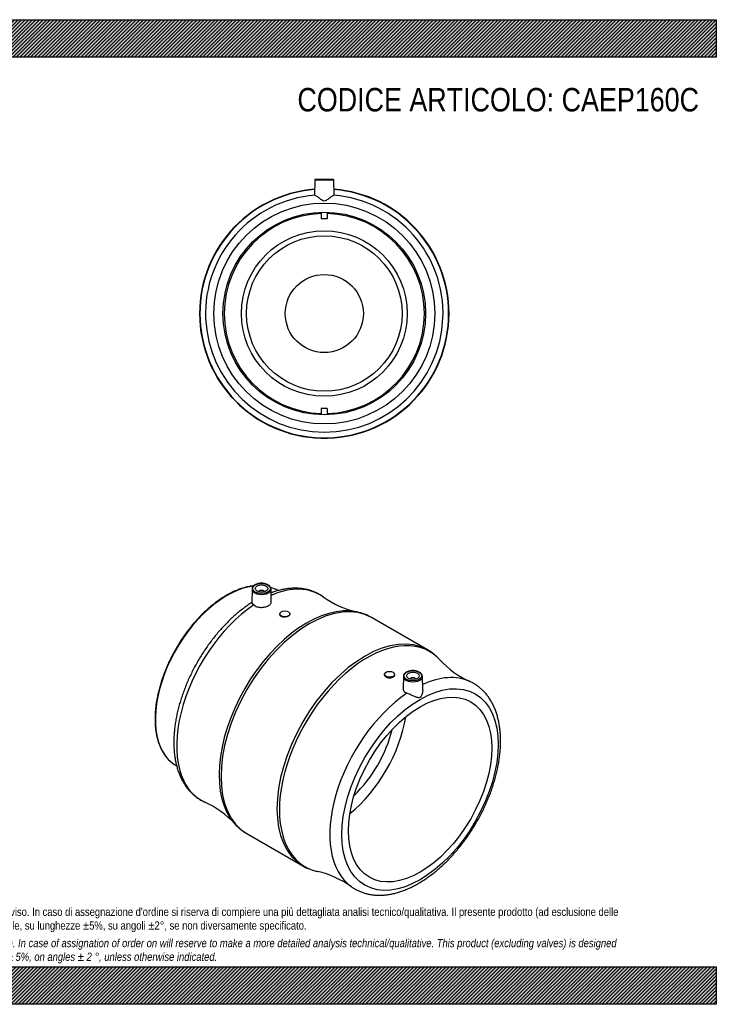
# Model space of a CAD drawing. Header units: millimetres. Extents: x 0 to 1100, y 0 to 778.
import ezdxf

# ---------------------------------------------------------------- set-up
doc = ezdxf.new("R2010")
doc.units = ezdxf.units.MM
doc.header["$LTSCALE"] = 3.703703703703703
for name, color, linetype in [('CAP160C', 7, 'Continuous'), ('Default', 7, 'Continuous'), ('MP160C', 7, 'Continuous')]:
    doc.layers.add(name, color=color, linetype=linetype)
pattern_1 = [(45, (0, 0), (-1.414213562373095, 1.414213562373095), [])]

# ---------------------------------------------------------------- blocks, each defined once
blk = doc.blocks.new('SE1')
at = {"layer": 'CAP160C', "color": 7, "linetype": 'Continuous'}
for p, q in [((753.9582516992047, 326.7729164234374), (753.7039229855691, 326.9197531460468)), ((673.703934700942, 188.3556817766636), (673.94220786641, 188.2181147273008))]:
    blk.add_line(p, q, dxfattribs=at)
for centre, major_axis, ratio, start_param, end_param in [((713.7039288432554, 257.6377174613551), (-39.99999414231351, -69.28203568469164), 0.5773503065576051, 3.552041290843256, 6.108023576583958), ((713.7039288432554, 257.6377174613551), (-39.99999414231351, -69.28203568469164), 0.5773503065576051, 3.14159265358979, 3.270716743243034), ((799.9709575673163, 207.831434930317), (39.49999421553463, 68.41601023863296), 0.5773503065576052, 4.119413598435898, 5.30536436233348), ((799.9709575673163, 207.831434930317), (-32.69999521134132, -56.63806417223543), 0.5773503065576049, 1.093381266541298, 2.048211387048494), ((713.7039288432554, 257.6377174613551), (-39.99999414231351, -69.28203568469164), 0.5773503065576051, 6.108023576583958, 6.283185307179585)]:
    blk.add_ellipse(centre, major_axis=major_axis, ratio=ratio, start_param=start_param, end_param=end_param, dxfattribs=at)
for points, knots in [([(734.6090076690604, 330.5294185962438), (734.472461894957, 330.5146021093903), (733.402382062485, 330.3929360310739), (731.3748892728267, 330.0810605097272), (728.4941770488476, 329.4425604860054), (725.572086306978, 328.6026983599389), (722.6172745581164, 327.5639630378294), (719.6381903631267, 326.3294140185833), (716.6433408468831, 324.9027215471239), (713.6412077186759, 323.2881275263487), (710.6401747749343, 321.490346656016), (707.6487696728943, 319.5147959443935), (704.6746106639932, 317.3665566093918), (701.7282638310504, 315.0540959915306), (698.808840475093, 312.5752924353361), (695.9577525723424, 309.9695446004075), (693.6458765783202, 307.7002421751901), (692.4376966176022, 306.4502792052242), (692.0389743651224, 306.0366653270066)], [0.2215887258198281, 0.2215887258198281, 0.2215887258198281, 0.2215887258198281, 0.2294089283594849, 0.2827852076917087, 0.3362300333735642, 0.3897287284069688, 0.4432671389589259, 0.4968327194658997, 0.5504150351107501, 0.6040058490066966, 0.6575983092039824, 0.7111874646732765, 0.7647707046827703, 0.8183464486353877, 0.8719138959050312, 0.9254728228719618, 0.9790234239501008, 1, 1, 1, 1]), ([(692.0389743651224, 306.0366653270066), (691.5056670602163, 305.4747089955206), (690.1939798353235, 304.0880112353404), (687.8590457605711, 301.4729990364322), (685.2440441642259, 298.3449502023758), (682.6851504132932, 295.0776747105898), (680.2185168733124, 291.7137653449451), (677.8431364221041, 288.2535892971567), (675.5676316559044, 284.7091302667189), (673.3977152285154, 281.0895536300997), (671.339529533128, 277.4050441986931), (669.3987310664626, 273.6657454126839), (667.580712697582, 269.882003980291), (665.8905230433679, 266.0642627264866), (664.33287099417, 262.223050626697), (662.9121114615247, 258.3689529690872), (661.6322359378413, 254.5125837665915), (660.4968628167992, 250.6645565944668), (659.5092294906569, 246.8354563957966), (658.6721856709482, 243.0358119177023), (657.9881880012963, 239.2760692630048), (657.4592957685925, 235.5665668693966), (657.0871674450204, 231.9175123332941), (656.8730576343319, 228.3389614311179), (656.8178137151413, 224.8407998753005), (656.9218714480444, 221.432727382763), (657.1852458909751, 218.1242677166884), (657.6075159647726, 214.9247533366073), (658.1877968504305, 211.8433203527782), (658.924742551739, 208.8887963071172), (659.8164309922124, 206.0699719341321), (660.860655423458, 203.3944809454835), (662.0536707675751, 200.8728385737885), (663.3947233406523, 198.5031220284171), (664.8691080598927, 196.327660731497), (666.1815158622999, 194.6444899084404), (666.9519401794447, 193.8469986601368), (667.2088344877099, 193.5825096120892)], [0, 0, 0, 0, 0.01552952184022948, 0.04501171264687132, 0.07449277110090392, 0.1039708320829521, 0.1334464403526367, 0.1629201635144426, 0.1923925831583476, 0.2218642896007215, 0.2513358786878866, 0.2808078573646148, 0.3102807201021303, 0.3397550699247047, 0.3692315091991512, 0.3987106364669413, 0.4281930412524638, 0.4576792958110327, 0.4871699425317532, 0.5166654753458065, 0.5461663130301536, 0.5756727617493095, 0.6051849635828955, 0.6347028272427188, 0.6642259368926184, 0.6937534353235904, 0.7232838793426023, 0.7528144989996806, 0.7823414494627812, 0.811860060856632, 0.8413643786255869, 0.8708471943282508, 0.9003003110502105, 0.9297151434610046, 0.9590837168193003, 0.9884000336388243, 1, 1, 1, 1])]:
    blk.add_open_spline(points, degree=3, knots=knots, dxfattribs=at)
at = {"layer": 'MP160C', "color": 7, "linetype": 'Continuous'}
for p, q in [((733.4195328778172, 328.1211855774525), (733.1868645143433, 317.2384476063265)), ((748.6504180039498, 318.0705861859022), (748.435539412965, 328.1211863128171)), ((738.9275362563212, 325.8560139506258), (738.9275362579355, 325.8230521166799)), ((742.9275362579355, 325.8230523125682), (742.9275362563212, 325.856014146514)), ((755.3123132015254, 308.4646382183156), (755.3123132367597, 307.7451598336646)), ((763.3123132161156, 308.1667091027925), (763.3123132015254, 308.4646386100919)), ((872.0028082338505, 279.9818321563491), (827.8533060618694, 305.4715541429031)), ((838.0438079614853, 260.699596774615), (838.0438079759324, 260.4045886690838)), ((846.043807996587, 259.9828256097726), (846.0438079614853, 260.6995971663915)), ((852.9205808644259, 259.1272368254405), (852.7057384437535, 249.078282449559)), ((858.4285842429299, 256.8620651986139), (858.4285842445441, 256.8291033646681)), ((862.4285842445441, 256.8291035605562), (862.4285842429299, 256.8620653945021)), ((868.1674842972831, 248.327406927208), (867.9365873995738, 259.1272375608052)), ((729.3533204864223, 134.86454126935), (773.5028226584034, 109.374819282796))]:
    blk.add_line(p, q, dxfattribs=at)
for centre, radius, start, end in [((831.8120651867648, 380.3468449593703), 72.0891896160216, 234.2315226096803, 257.5041324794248), ((807.9214469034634, 271.0749165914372), 39.73998364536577, 59.82794414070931, 77.95404415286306), ((852.6251785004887, 246.1684909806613), 38.95988217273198, 41.62788308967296, 60.21211352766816), ((934.8080301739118, 320.8098631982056), 72.02311943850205, 222.5154204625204, 245.7978191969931), ((666.5171330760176, 93.93284698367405), 72.13043295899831, 42.54019497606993, 65.81023841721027), ((748.7100143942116, 168.7545906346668), 39.00572217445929, 221.9021037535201, 240.2954622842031), ((792.8989493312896, 142.4795286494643), 38.34663567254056, 239.5867005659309, 258.5855984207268), ((769.4502636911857, 34.26162381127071), 72.34840916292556, 54.2767278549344, 77.4660016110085)]:
    blk.add_arc(centre, radius, start, end, dxfattribs=at)
for centre, major_axis, ratio, start_param, end_param in [((740.9275361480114, 328.067679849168), (-7.508575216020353, -3.677103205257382e-07), 0.5773502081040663, 6.270842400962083, 6.283185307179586), ((740.9275361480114, 328.067679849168), (-7.508575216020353, -3.677103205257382e-07), 0.5773502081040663, 8.272101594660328e-15, 3.153935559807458), ((740.9275361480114, 328.067679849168), (-7.508575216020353, -3.677103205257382e-07), 0.5773502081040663, 6.185896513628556, 6.270842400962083), ((740.9275362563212, 325.8560140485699), (-2, -9.794409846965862e-08), 0.5773502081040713, 3.112862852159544, 6.283185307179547), ((740.9275361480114, 328.067679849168), (-7.508575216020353, -3.677103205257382e-07), 0.5773502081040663, 3.153935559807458, 3.170965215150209), ((740.2313899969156, 242.3220836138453), (46.86549226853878, 81.17342958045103), 0.5773503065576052, -0.05633187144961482, 0.6596461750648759), ((778.6033132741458, 220.1680477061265), (49.24999278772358, 85.3035064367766), 0.5773503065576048, 0, 3.141592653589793), ((740.9275362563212, 325.8560140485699), (-2, -9.794409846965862e-08), 0.5773502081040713, 0, 0.02872980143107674), ((740.2313899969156, 242.3220836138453), (46.86549226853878, 81.17342958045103), 0.5773503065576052, 0.8671760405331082, 3.197934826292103), ((776.846674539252, 221.1822433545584), (-49.09324690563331, -85.03201455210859), 0.5773503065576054, 3.324036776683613, 6.100948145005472), ((822.752815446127, 194.6783257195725), (-49.24999278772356, -85.3035064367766), 0.5773503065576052, 3.141875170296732, 6.282727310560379), ((824.5094541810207, 193.6641300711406), (49.09324690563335, 85.03201455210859), 0.5773503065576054, 2.830204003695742e-16, 3.323961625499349), ((824.5094541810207, 193.6641300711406), (49.09324690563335, 85.03201455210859), 0.5773503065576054, 6.100787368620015, 6.283185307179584), ((860.4285841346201, 259.073731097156), (-7.508575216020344, -3.67710324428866e-07), 0.5773502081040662, 7.37174208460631e-15, 3.153935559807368), ((860.4285841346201, 259.073731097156), (-7.508575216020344, -3.67710324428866e-07), 0.5773502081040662, 6.270842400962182, 6.283185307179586), ((860.4285841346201, 259.073731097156), (-7.508575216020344, -3.67710324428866e-07), 0.5773502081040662, 6.185896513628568, 6.270842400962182), ((860.4285842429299, 256.8620652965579), (1.999999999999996, 9.794410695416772e-08), 0.5773502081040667, 2.387944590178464e-15, 3.170322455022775), ((860.4285842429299, 256.8620652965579), (1.999999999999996, 9.794410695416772e-08), 0.5773502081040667, 6.254455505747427, 6.283185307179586), ((860.4285841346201, 259.073731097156), (-7.508575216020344, -3.67710324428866e-07), 0.5773502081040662, 3.153935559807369, 3.170965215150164), ((861.124738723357, 172.5242898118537), (-46.86549226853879, -81.17342958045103), 0.5773503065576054, 3.201227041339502, 3.821929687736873), ((861.124738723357, 172.5242898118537), (-46.86549226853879, -81.17342958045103), 0.5773503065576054, 3.197937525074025, 3.201227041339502), ((861.124738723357, 172.5242898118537), (-46.86549226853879, -81.17342958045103), 0.5773503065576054, 4.008768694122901, 6.226894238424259)]:
    blk.add_ellipse(centre, major_axis=major_axis, ratio=ratio, start_param=start_param, end_param=end_param, dxfattribs=at)
for centre, major_axis, ratio in [((740.9275361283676, 328.4688032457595), (7.008651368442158, 3.432280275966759e-07), 0.5773502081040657), ((740.9275361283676, 328.4688032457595), (-4.999999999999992, -2.448602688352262e-07), 0.5773502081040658), ((759.3123132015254, 308.4646384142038), (-4.000000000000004, -1.958881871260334e-07), 0.5773502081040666), ((866.0854426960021, 169.6602265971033), (43.62572943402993, 75.56199465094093), 0.577350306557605), ((842.0438079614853, 260.6995969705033), (3.999999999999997, 1.958882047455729e-07), 0.5773502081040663), ((860.4285841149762, 259.4748544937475), (7.008651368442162, 3.432280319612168e-07), 0.5773502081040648), ((860.4285841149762, 259.4748544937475), (4.999999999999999, 2.448602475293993e-07), 0.5773502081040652), ((866.0854426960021, 169.6602265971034), (-39.99999414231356, -69.28203568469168), 0.5773503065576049)]:
    blk.add_ellipse(centre, major_axis=major_axis, ratio=ratio, dxfattribs=at)
for points, knots in [([(735.7216711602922, 331.3548370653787), (735.5429257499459, 331.2467682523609), (735.1064880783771, 330.9780282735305), (734.433512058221, 330.4147217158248), (733.8701679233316, 329.6914257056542), (733.5428305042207, 329.0307630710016), (733.5007078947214, 328.6613422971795), (733.4873374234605, 328.5344082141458)], [0, 0, 0, 0, 0.1344536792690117, 0.3896962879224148, 0.6447321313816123, 0.8959030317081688, 1, 1, 1, 1]), ([(748.4087165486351, 328.2053821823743), (748.3986246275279, 328.4087331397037), (748.371940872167, 328.8281045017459), (748.077463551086, 329.5325801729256), (747.5765895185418, 330.243016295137), (746.8732662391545, 330.8952796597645), (745.99165252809, 331.4652852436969), (744.9547306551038, 331.9361332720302), (743.7974727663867, 332.2921015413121), (742.556535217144, 332.5234730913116), (741.2685612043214, 332.6245019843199), (739.9716375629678, 332.5931030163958), (738.6998134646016, 332.4291633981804), (737.5014561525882, 332.1398275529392), (736.4821884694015, 331.7620311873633), (735.9682066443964, 331.4886394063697), (735.7216711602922, 331.3548370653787)], [0, 0, 0, 0, 0.04974620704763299, 0.1208808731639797, 0.1929663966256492, 0.2668144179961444, 0.3420218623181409, 0.4177922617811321, 0.4935451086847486, 0.5691598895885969, 0.6446667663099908, 0.7201410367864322, 0.7956651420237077, 0.8713113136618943, 0.9471762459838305, 1, 1, 1, 1]), ([(789.7242545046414, 321.7737782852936), (789.5274142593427, 321.9239663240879), (788.6435882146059, 322.5927545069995), (786.7885786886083, 323.7307059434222), (784.3201724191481, 325.0437618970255), (781.7194620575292, 326.1617005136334), (779.032381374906, 327.0788014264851), (776.2531861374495, 327.7946796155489), (773.3894421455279, 328.3074368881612), (770.4452428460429, 328.6153570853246), (767.4261687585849, 328.7165725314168), (764.3382733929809, 328.6094269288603), (761.1884650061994, 328.2926977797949), (757.9847330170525, 327.76591223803), (754.7348488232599, 327.0293662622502), (751.571574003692, 326.1196703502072), (749.4845353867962, 325.4025286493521), (748.502073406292, 325.0384093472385)], [0.001993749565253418, 0.001993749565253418, 0.001993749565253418, 0.001993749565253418, 0.01640085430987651, 0.07479160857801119, 0.133055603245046, 0.1912958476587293, 0.249614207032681, 0.3081268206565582, 0.3669347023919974, 0.4261171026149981, 0.4857267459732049, 0.5457875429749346, 0.6062951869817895, 0.6672206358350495, 0.7285159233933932, 0.7901212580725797, 0.8451709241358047, 0.8451709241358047, 0.8451709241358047, 0.8451709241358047]), ([(733.2690993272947, 317.3479654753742), (732.6330725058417, 316.949125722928), (731.060054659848, 315.9590050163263), (728.2262270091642, 313.9701796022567), (724.9906238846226, 311.5345455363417), (721.767154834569, 308.9097524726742), (718.5974479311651, 306.1361652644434), (715.4790726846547, 303.2118753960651), (712.4212049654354, 300.1465596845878), (709.4297440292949, 296.9470637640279), (706.5113022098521, 293.6212587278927), (703.6721360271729, 290.1770049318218), (700.9184255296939, 286.6224223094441), (698.2561887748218, 282.9658077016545), (695.6912913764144, 279.2156434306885), (693.2294291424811, 275.3805784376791), (690.8761173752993, 271.4694141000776), (688.6366881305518, 267.4911035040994), (686.5162822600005, 263.4547455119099), (684.5198199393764, 259.3695373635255), (682.6519839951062, 255.2447349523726), (680.9172110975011, 251.0896187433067), (679.3197013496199, 246.9135018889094), (677.8634147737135, 242.7257106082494), (676.5520697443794, 238.5355660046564), (675.389143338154, 234.3523681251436), (674.3778734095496, 230.1853832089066), (673.5212619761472, 226.0438352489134), (672.8220791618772, 221.9369031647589), (672.2828664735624, 217.8737250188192), (671.9059375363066, 213.8634107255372), (671.6933735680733, 209.9150644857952), (671.6470098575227, 206.0378175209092), (671.7684080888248, 202.2408809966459), (672.058792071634, 198.5337830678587), (672.5189420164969, 194.9262558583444), (673.1490782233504, 191.4282484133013), (673.9487706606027, 188.0497495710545), (674.9167800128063, 184.8008646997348), (676.050915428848, 181.6916783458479), (677.3479266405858, 178.7320426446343), (678.8034716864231, 175.9312981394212), (680.4121643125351, 173.2979972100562), (682.1677998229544, 170.8395689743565), (684.0634129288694, 168.5624153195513), (686.0923425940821, 166.4708825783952), (688.2457639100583, 164.5710011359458), (690.5232120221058, 162.8572315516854), (692.8947427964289, 161.3625943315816), (694.8742088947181, 160.2834919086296), (695.9573229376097, 159.825963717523), (696.2729113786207, 159.6934194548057)], [0, 0, 0, 0, 0.01105622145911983, 0.0321897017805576, 0.05331112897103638, 0.07441767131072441, 0.09550787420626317, 0.1165813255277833, 0.1376383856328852, 0.1586799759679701, 0.1797074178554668, 0.2007223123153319, 0.2217264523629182, 0.2427217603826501, 0.26371024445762, 0.2846939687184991, 0.3056750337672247, 0.326655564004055, 0.3476374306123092, 0.3686223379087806, 0.3896124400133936, 0.4106098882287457, 0.4316168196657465, 0.4526353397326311, 0.4736674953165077, 0.49471523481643, 0.5157803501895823, 0.5368643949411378, 0.5579685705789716, 0.5790935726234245, 0.6002393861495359, 0.6214050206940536, 0.642588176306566, 0.6637848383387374, 0.6849886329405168, 0.7061872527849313, 0.7273675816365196, 0.7485130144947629, 0.7696035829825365, 0.7906166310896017, 0.8115281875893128, 0.8323150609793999, 0.8529574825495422, 0.8734419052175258, 0.8937634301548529, 0.9139273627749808, 0.9339495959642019, 0.9538557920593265, 0.9736795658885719, 0.9934599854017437, 1, 1, 1, 1]), ([(734.8173609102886, 315.4715751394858), (734.1849205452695, 316.0219817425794), (733.7264054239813, 316.4491229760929), (733.271620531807, 316.9800640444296), (733.1846262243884, 317.1387127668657), (733.1870199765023, 317.2438074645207)], [0, 0, 0, 0, 0.1250000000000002, 0.1250000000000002, 0.2185414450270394, 0.2185414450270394, 0.2185414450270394, 0.2185414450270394]), ([(734.8173609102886, 315.4715751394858), (735.4883783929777, 314.8875952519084), (736.3377598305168, 314.4185389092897), (738.264821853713, 313.7665247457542), (739.3454365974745, 313.5858661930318), (741.51931372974, 313.5239514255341), (742.6280522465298, 313.6406616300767), (744.6761903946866, 314.1215440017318), (745.6136493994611, 314.4826144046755), (747.1692022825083, 315.3818235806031), (747.7719058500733, 315.9116646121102), (748.492284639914, 316.9843189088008), (748.6607361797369, 317.5215963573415), (748.6503784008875, 318.0623906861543)], [0, 0, 0, 0, 0.125, 0.125, 0.25, 0.25, 0.375, 0.375, 0.5, 0.5, 0.625, 0.625, 0.7343862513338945, 0.7343862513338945, 0.7343862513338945, 0.7343862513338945]), ([(763.3123117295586, 308.1714736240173), (763.3131399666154, 307.6551481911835), (762.8835927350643, 307.110693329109), (761.4084443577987, 306.2561583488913), (760.3725666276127, 305.9470096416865), (758.2639737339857, 305.7747604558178), (757.2341561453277, 305.9184276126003), (755.7550627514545, 306.6090541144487), (755.315245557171, 307.1544968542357), (755.3123284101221, 307.7391444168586)], [0.5001199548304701, 0.5001199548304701, 0.5001199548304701, 0.5001199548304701, 0.6249999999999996, 0.6249999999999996, 0.7499999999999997, 0.7499999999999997, 0.8749999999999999, 0.8749999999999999, 1, 1, 1, 1]), ([(846.0438045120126, 259.9818646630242), (846.0442485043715, 259.3554446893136), (845.6162818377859, 258.7482960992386), (844.1473636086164, 257.8929475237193), (843.1119678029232, 257.6454371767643), (840.9940364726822, 257.6956834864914), (839.9588423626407, 257.9974257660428), (838.4826131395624, 259.0027366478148), (838.0474894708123, 259.7014234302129), (838.0438299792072, 260.3956178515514)], [0.50073967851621, 0.50073967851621, 0.50073967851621, 0.50073967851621, 0.6249999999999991, 0.6249999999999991, 0.7499999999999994, 0.7499999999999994, 0.8749999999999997, 0.8749999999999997, 1, 1, 1, 1]), ([(855.2227191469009, 262.3608883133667), (855.0439737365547, 262.252819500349), (854.6075360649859, 261.9840795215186), (853.9345600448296, 261.4207729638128), (853.3712159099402, 260.6974769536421), (853.0438784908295, 260.0368143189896), (853.00175588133, 259.6673935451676), (852.9883854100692, 259.5404594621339)], [0, 0, 0, 0, 0.1344536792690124, 0.3896962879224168, 0.6447321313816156, 0.8959030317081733, 1, 1, 1, 1]), ([(867.9097645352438, 259.2114334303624), (867.8996726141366, 259.4147843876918), (867.8729888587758, 259.8341557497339), (867.5785115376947, 260.5386314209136), (867.0776375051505, 261.2490675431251), (866.3743142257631, 261.9013309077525), (865.4927005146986, 262.471336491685), (864.4557786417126, 262.9421845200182), (863.2985207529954, 263.2981527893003), (862.0575832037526, 263.5295243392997), (860.76960919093, 263.6305532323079), (859.4726855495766, 263.5991542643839), (858.2008614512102, 263.4352146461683), (857.002504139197, 263.1458788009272), (855.9832364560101, 262.7680824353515), (855.4692546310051, 262.4946906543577), (855.2227191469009, 262.3608883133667)], [0, 0, 0, 0, 0.04974620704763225, 0.120880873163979, 0.1929663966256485, 0.2668144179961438, 0.3420218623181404, 0.4177922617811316, 0.4935451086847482, 0.5691598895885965, 0.6446667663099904, 0.7201410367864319, 0.7956651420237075, 0.8713113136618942, 0.9471762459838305, 1, 1, 1, 1]), ([(852.7060797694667, 249.0752421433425), (852.7032066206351, 248.956912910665), (852.7081924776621, 248.8389583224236), (852.7915665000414, 248.0851290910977), (853.0969040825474, 247.4668203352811), (854.1287255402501, 246.4104656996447), (854.8388639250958, 245.9805775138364), (855.71070963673, 245.6737813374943)], [0.7270195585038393, 0.7270195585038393, 0.7270195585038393, 0.7270195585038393, 0.75, 0.75, 0.875, 0.875, 1, 1, 1, 1]), ([(864.7392519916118, 95.44414281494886), (865.387336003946, 95.82329727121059), (866.9745555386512, 96.75630578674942), (869.840821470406, 98.58406714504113), (873.1082045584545, 100.8566286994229), (876.3713127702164, 103.3170651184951), (879.58741941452, 105.9352192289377), (882.7590968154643, 108.710583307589), (885.8769446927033, 111.6343976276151), (888.9349535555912, 114.6998406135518), (891.9263767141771, 117.8993024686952), (894.84482864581, 121.225116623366), (897.6839921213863, 124.669367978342), (900.4377033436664, 128.2239512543), (903.0999399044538, 131.8805656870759), (905.66483735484, 135.6307300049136), (908.1266995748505, 139.4657949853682), (910.480011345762, 143.376959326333), (912.7194405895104, 147.3552699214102), (914.8398464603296, 151.3916279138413), (916.8363087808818, 155.4768360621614), (918.7041447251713, 159.6016384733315), (920.438917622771, 163.756754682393), (922.0364273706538, 167.9328715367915), (923.4927139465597, 172.1206628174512), (924.8040589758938, 176.3108074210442), (925.9669853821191, 180.494005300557), (926.9782553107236, 184.660990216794), (927.8348667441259, 188.8025381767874), (928.5340495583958, 192.9094702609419), (929.0732622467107, 196.9726484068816), (929.4501911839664, 200.9829627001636), (929.6627551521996, 204.9313089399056), (929.70911886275, 208.8085559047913), (929.5877206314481, 212.6054924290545), (929.2973366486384, 216.3125903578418), (928.8371867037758, 219.9201175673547), (928.2070504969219, 223.4181250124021), (927.4073580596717, 226.7966238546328), (926.4393487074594, 230.0455087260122), (925.3052132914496, 233.1546950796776), (924.0082020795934, 236.1143307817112), (922.5526570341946, 238.9150752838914), (920.943964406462, 241.5483762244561), (919.1883289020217, 244.0068044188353), (917.2927157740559, 246.2839582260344), (915.2637861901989, 248.3754904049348), (913.1103645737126, 250.2753739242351), (910.8329175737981, 251.9891358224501), (908.4613826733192, 253.4838015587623), (906.480968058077, 254.5633450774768), (905.396957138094, 255.0212292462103), (905.0802845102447, 255.1542195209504)], [0, 0, 0, 0, 0.01098963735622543, 0.03169315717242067, 0.05238516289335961, 0.07306536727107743, 0.09373099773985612, 0.1143806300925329, 0.1350138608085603, 0.1556310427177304, 0.1762330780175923, 0.1968212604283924, 0.2173971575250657, 0.2379625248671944, 0.2585192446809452, 0.2790692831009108, 0.2996146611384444, 0.3201574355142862, 0.3406996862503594, 0.3612432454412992, 0.3817897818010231, 0.4023414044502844, 0.422900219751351, 0.4434683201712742, 0.4640477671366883, 0.4846405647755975, 0.5052486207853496, 0.5258736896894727, 0.5465172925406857, 0.5671806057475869, 0.5878643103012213, 0.6085683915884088, 0.6292918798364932, 0.650032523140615, 0.6707863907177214, 0.6915472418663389, 0.7123030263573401, 0.7330409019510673, 0.7537446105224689, 0.7743946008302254, 0.7949686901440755, 0.8154434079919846, 0.8357960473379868, 0.8560072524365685, 0.8760637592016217, 0.8959607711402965, 0.9157034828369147, 0.9353074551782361, 0.9547978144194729, 0.974207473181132, 0.9935746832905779, 1, 1, 1, 1]), ([(868.1674213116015, 248.3281320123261), (868.1736289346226, 248.036195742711), (868.1630225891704, 247.7388171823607), (868.0562719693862, 246.5075251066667), (867.8326892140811, 245.5570010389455), (867.3119789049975, 244.1854215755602), (867.1054042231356, 243.7299806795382), (866.6030180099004, 242.888836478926), (866.291162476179, 242.4859636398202), (865.5638325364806, 242.0786517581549), (865.1809814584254, 242.0852076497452), (864.431772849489, 242.2109976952), (864.0592466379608, 242.3286769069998), (862.9033150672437, 242.7302209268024), (862.0696451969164, 243.0772604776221), (860.3080121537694, 243.8146749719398), (859.3608365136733, 244.2191805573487), (857.4758810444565, 245.0022561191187), (856.5289846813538, 245.3858362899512), (855.71070963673, 245.6737813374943)], [0.209812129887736, 0.209812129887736, 0.209812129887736, 0.209812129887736, 0.2500000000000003, 0.2500000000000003, 0.3750000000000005, 0.3750000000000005, 0.4375000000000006, 0.4375000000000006, 0.5000000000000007, 0.5000000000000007, 0.5625000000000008, 0.5625000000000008, 0.6250000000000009, 0.6250000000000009, 0.7500000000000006, 0.7500000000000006, 0.8750000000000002, 0.8750000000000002, 1, 1, 1, 1]), ([(811.6925188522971, 93.02817655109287), (811.8719436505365, 92.89154261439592), (812.7334374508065, 92.23732289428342), (814.5688989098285, 91.11622890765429), (817.0355953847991, 89.8024613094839), (819.6367634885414, 88.68471321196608), (822.3237212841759, 87.76756115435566), (825.1029496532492, 87.0516967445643), (827.9666845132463, 86.53893571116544), (830.9108869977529, 86.23101668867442), (833.929957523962, 86.12980032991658), (837.0178640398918, 86.23694842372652), (840.1676309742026, 86.55366843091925), (843.3715190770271, 87.08048836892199), (846.6208154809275, 87.81690484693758), (849.9072001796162, 88.76185608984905), (853.2186804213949, 89.9115319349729), (856.5560241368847, 91.26764341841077), (859.872266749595, 92.80684973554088), (862.6747735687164, 94.26952376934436), (864.185393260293, 95.12798767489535), (864.7392519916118, 95.44414281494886)], [0, 0, 0, 0, 0.01194083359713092, 0.06687533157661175, 0.1216905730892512, 0.1764834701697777, 0.2313498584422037, 0.2863990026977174, 0.3417259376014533, 0.3974052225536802, 0.453486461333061, 0.5099921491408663, 0.5669182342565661, 0.6242373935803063, 0.6819045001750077, 0.7398633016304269, 0.7980531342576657, 0.8564146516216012, 0.9148939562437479, 0.9734449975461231, 1, 1, 1, 1])]:
    blk.add_open_spline(points, degree=3, knots=knots, dxfattribs=at)
blk = doc.blocks.new('SE2')
at = {"layer": 'CAP160C', "color": 7, "linetype": 'Continuous'}
for radius in [65.39999999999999, 61.40411172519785, 30.82718620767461]:
    blk.add_circle((790.4957262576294, 545.6607769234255), radius, dxfattribs=at)
for start, end in [(91.81346034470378, 268.1865396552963), (0, 88.18653965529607), (271.8134603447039, 0)]:
    blk.add_arc((790.4957262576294, 545.6607769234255), 78.99999999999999, start, end, dxfattribs=at)
at = {"layer": 'MP160C', "color": 7, "linetype": 'Continuous'}
for p, q in [((782.9871510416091, 651.1695031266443), (782.776370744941, 639.0939080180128)), ((782.9871510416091, 651.1695031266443), (798.0043014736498, 651.1695031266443)), ((797.5043776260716, 651.6607769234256), (783.4870748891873, 651.6607769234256)), ((798.215081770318, 639.0939080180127), (798.0043014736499, 651.1695031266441)), ((787.9957262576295, 625.621704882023), (787.9957262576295, 621.121704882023)), ((792.9957262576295, 621.1217048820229), (792.9957262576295, 625.6217048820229)), ((788.4957262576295, 620.6217048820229), (792.4957262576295, 620.6217048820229)), ((787.9957262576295, 470.1998489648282), (787.9957262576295, 465.6998489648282)), ((792.4957262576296, 470.6998489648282), (788.4957262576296, 470.6998489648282)), ((792.9957262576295, 465.6998489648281), (792.9957262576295, 470.1998489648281))]:
    blk.add_line(p, q, dxfattribs=at)
for radius in [87.25147164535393, 80]:
    blk.add_circle((790.4957262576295, 545.6607769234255), radius, dxfattribs=at)
for centre, radius, start, end in [((783.4870748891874, 651.1607769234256), 0.5000000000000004, 90, 178.9999999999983), ((797.5043776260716, 651.1607769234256), 0.4999999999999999, 1.000000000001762, 90), ((790.4957262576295, 545.6607769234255), 98.5, 94.44624367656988, 0), ((790.4957262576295, 545.6607769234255), 98.18650818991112, 94.46368536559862, 0), ((790.4957262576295, 545.6607769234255), 93.75147164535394, 94.62791998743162, 270), ((790.4957262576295, 545.6607769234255), 93.75147164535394, 270, 85.37539746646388), ((790.4957262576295, 545.6607769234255), 98.5, 0, 85.55375632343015), ((790.4957262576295, 545.6607769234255), 98.18650818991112, 0, 85.53631463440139), ((788.4957262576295, 621.1217048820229), 0.5, 180, 270), ((792.4957262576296, 621.1217048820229), 0.5000000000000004, 270, 0), ((788.4957262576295, 470.1998489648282), 0.5000000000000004, 90, 180), ((792.4957262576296, 470.1998489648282), 0.5000000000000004, 0, 90)]:
    blk.add_arc(centre, radius, start, end, dxfattribs=at)
blk.add_open_spline([(798.0668891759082, 639.105779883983), (797.8984631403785, 639.1184766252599), (797.5931988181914, 638.9769971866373), (796.7021259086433, 638.4301665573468), (796.0815002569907, 637.9834403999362), (794.7102864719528, 636.9581361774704), (793.9676409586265, 636.3785352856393), (792.7790071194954, 635.519136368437), (792.3658312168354, 635.228442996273), (791.4815933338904, 634.7272531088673), (790.9858257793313, 634.509089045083), (789.9604122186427, 634.5213495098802), (789.4753326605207, 634.7437417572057), (788.5932454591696, 635.2501191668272), (788.1871842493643, 635.5368915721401), (787.0060754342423, 636.3924223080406), (786.2593876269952, 636.9746514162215), (784.9034669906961, 637.988054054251), (784.282616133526, 638.4345667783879), (783.3986557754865, 638.976514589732), (783.0934767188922, 639.1177144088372), (782.9250762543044, 639.1056622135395)], degree=3, knots=[0.02111530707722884, 0.02111530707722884, 0.02111530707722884, 0.02111530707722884, 0.1250000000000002, 0.1250000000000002, 0.2500000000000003, 0.2500000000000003, 0.3750000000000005, 0.3750000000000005, 0.4375000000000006, 0.4375000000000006, 0.5000000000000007, 0.5000000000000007, 0.5625000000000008, 0.5625000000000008, 0.6250000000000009, 0.6250000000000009, 0.7500000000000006, 0.7500000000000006, 0.8750000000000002, 0.8750000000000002, 0.9787422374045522, 0.9787422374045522, 0.9787422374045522, 0.9787422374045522], dxfattribs=at)

msp = doc.modelspace()

# ---------------------------------------------------------------- hatches: boundary and pattern name
at = {"layer": 'Default', "linetype": 'Continuous'}
h = msp.add_hatch(dxfattribs=at)
h.set_pattern_fill('LINE', scale=0.6299212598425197, angle=45, style=0)
h.set_pattern_definition(pattern_1)
h.paths.add_polyline_path([(1100, 748.1481603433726), (1100, 777.7777899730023), (9.44561424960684e-06, 777.7777899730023), (9.445614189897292e-06, 748.1481603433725)])
for points in [[(1100, 748.1481603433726), (1100, 777.7777899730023), (9.44561424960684e-06, 777.7777899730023), (9.445614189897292e-06, 748.1481603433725)], [(1099.999985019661, -1.061199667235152e-05), (1099.999985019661, 29.62962962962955), (-1.498033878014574e-05, 29.62962962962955), (-1.498033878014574e-05, -1.061199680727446e-05)]]:
    msp.add_hatch(color=7, dxfattribs=at).paths.add_polyline_path(points)
h = msp.add_hatch(dxfattribs=at)
h.set_pattern_fill('LINE', scale=0.6299212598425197, angle=45, style=0)
h.set_pattern_definition(pattern_1)
h.paths.add_polyline_path([(1099.999985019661, -1.061199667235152e-05), (1099.999985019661, 29.62962962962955), (-1.498033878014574e-05, 29.62962962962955), (-1.498033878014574e-05, -1.061199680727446e-05)])

# ---------------------------------------------------------------- linework, layer by layer
at = {"layer": 'Default', "color": 7, "linetype": 'Continuous'}
for p, q in [((9.445614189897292e-06, 777.7777899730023), (1100, 777.7777899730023)), ((1100, 777.7777899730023), (1100, 748.1481603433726)), ((1100, 748.1481603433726), (9.445614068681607e-06, 748.1481603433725)), ((-1.498033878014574e-05, 29.62962962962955), (1099.999985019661, 29.62962962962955)), ((1099.999985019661, 29.62962962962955), (1099.999985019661, -1.061199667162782e-05)), ((1099.999985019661, -1.061199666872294e-05), (-1.498033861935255e-05, -1.061199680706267e-05))]:
    msp.add_line(p, q, dxfattribs=at)

# ---------------------------------------------------------------- block references
at = {"layer": 'Default'}
for name in ['SE2', 'SE1']:
    msp.add_blockref(name, (0, 0), dxfattribs=at)

# ---------------------------------------------------------------- texts
at = {"layer": 'Default', "attachment_point": 1}
for s, insert, char_height, width in [('{\\fArial Narrow|b0||i0||c0|p34;\\C7;\\H18.51851852;\\W1.;CODICE ARTICOLO: CAEP160C}', (769.2913673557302, 723.8434689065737), 18.51851851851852, 317.5379161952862), ("{\\fArial Narrow|b0||i0||c0|p34;\\C7;\\H6.481481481;\\W1.;PLASTITALIA si riserva il diritto di revisionare la presente specifica, mantenendo la conformità alle prescrizioni del prodotto, senza alcun preavviso. In caso di assegnazione d'ordine si riserva di compiere una più dettagliata analisi tecnico/qualitativa. Il presente prodotto (ad esclusione delle \\P}{\\fArial Narrow|b0||i0||c0|p34;\\C7;\\H6.481481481;\\W1.;valvole) è progettato per applicazioni non previste dalla direttiva 2014/68/EU. Tolleranza su diametri e spessori come da normative se applicabile, su lunghezze ±5%, su angoli ±2°, se non diversamente specificato.\\P}{\\fArial Narrow|b0||i0||c0|p34;\\C7;\\H1.851851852;\\W1.;   \\P}{\\fArial Narrow|b0||i1||c0|p34;\\C7;\\H6.481481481;\\W1.;PLASTITALIA on reserves the right to revise this specification, maintaining the conformity to the requirements of the product, without any notice. In case of assignation of order on will reserve to make a more detailed analysis technical/qualitative. This product (excluding valves) is designed \\P}{\\fArial Narrow|b0||i1||c0|p34;\\C7;\\H6.481481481;\\W1.;for applications not covered by Directive 2014/68 / EU. The tolerance on diameters and thicknesses as the standards if applicable, on lengths ± 5%, on angles ± 2 °, unless otherwise indicated.\\P}", (74.07405909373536, 76.30505638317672), 6.481481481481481, 951.8518518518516)]:
    msp.add_mtext(s, dxfattribs=dict(at, insert=insert, char_height=char_height, width=width))

doc.saveas('drawing.dxf')
